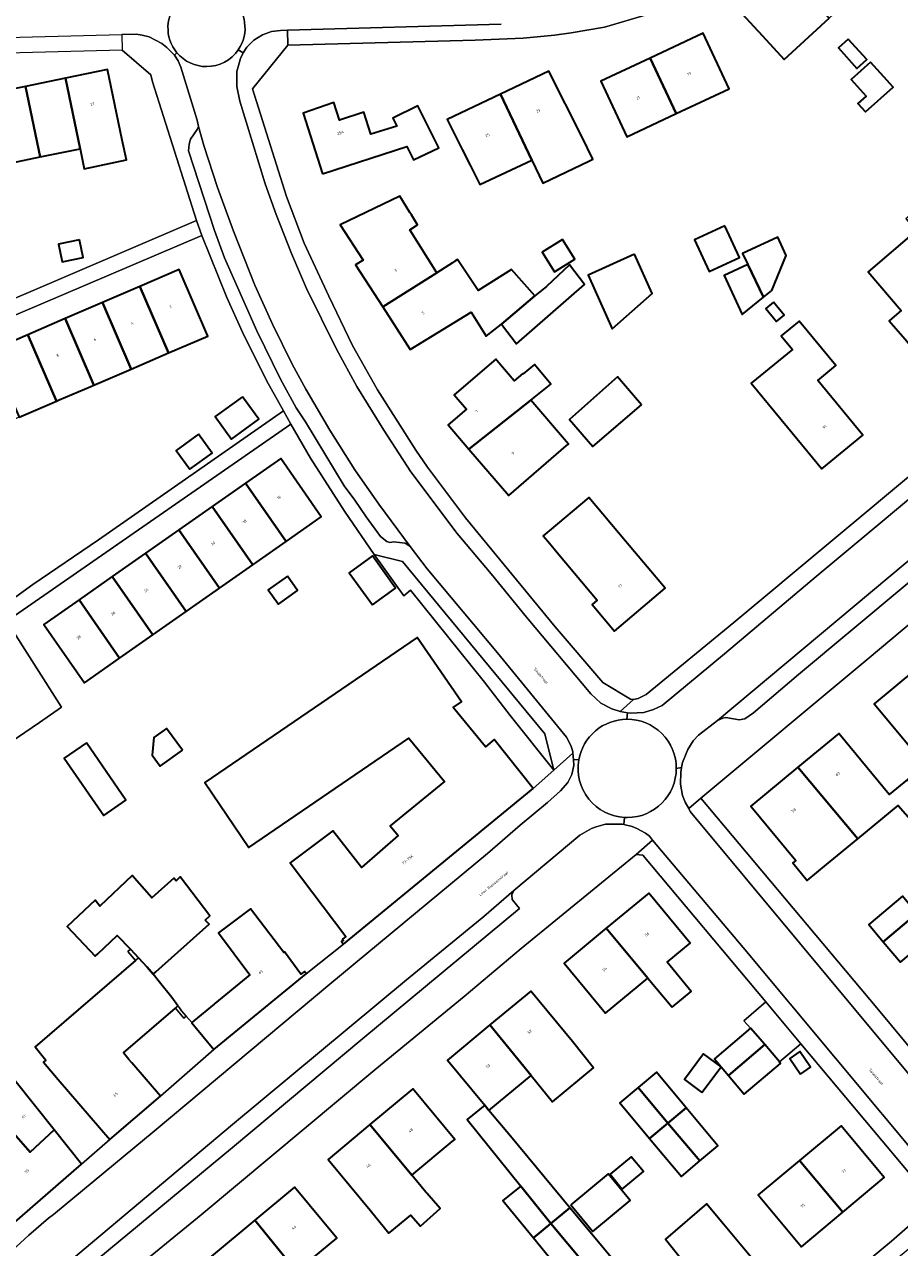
# Model space of a CAD drawing. Header units: metres. Extents: x 197700 to 204338, y 317132 to 325229.
# Tile 54 of 256: x 198716 to 198830, y 319643 to 319803. Entities that reach past the tile are written whole.
import ezdxf
from ezdxf.enums import TextEntityAlignment as Align

# ---------------------------------------------------------------- set-up
doc = ezdxf.new("R2010")
doc.units = ezdxf.units.M
for name, color, linetype, lineweight in [('B-WE-GR-BEPLANTING_CULTUUR_HEESTERS-GV', 90, 'Continuous', 18), ('B-WE-GR-GROENVOORZIENING-GV', 80, 'Continuous', 18), ('B-WE-IE-TERREINAFSCHEIDING_KUNSTMATIG_MUUR-G', 90, 'IE-TERREINAFSCHEIDING-KUNSTMATIG-DICHT', 18), ('B-WE-IE-TERREINAFSCHEIDING_KUNSTMATIG_MUUR-GV', 90, 'Continuous', 18), ('B-WE-OG-BEBOUWING-GV', 7, 'Continuous', 35), ('B-WE-OG-BEBOUWING-T18', 10, 'Continuous', 18), ('B-WE-OG-TERREIN_ERF-GV', 7, 'Continuous', 18), ('B-WE-OG-TOPOGRAFIE-T18', 10, 'Continuous', 18), ('B-WE-VH-VERHARDING_ASFALT-GV', 252, 'Continuous', 18), ('B-WE-VH-VERHARDING_BETONSTRAATSTEEN-GV', 252, 'Continuous', 18), ('B-WE-VH-VERHARDING_OPEN-GV', 252, 'Continuous', 18), ('B-WE-VH-VERHARDING_TEGEL-GV', 252, 'Continuous', 18)]:
    doc.layers.add(name, color=color, linetype=linetype, lineweight=lineweight)
doc.styles.add('NLCS-ISO-M200-T18', font='NLCS-ISO.ttf', dxfattribs={"height": 0.36})
doc.linetypes.add('IE-TERREINAFSCHEIDING-KUNSTMATIG-DICHT', pattern='A,8,-1,[82,NLCS.SHX,S=0.75,R=90,X=0,Y=0],-1', length=10)

msp = doc.modelspace()

# ---------------------------------------------------------------- linework, layer by layer
at = {"layer": 'B-WE-GR-BEPLANTING_CULTUUR_HEESTERS-GV'}
for points in [[(198670.678, 319713.946), (198671.431, 319721.949), (198672.766, 319736.45), (198673.753, 319746.065), (198686.068, 319744.591), (198686.795, 319751.339), (198670.859, 319745.046), (198667.373, 319712.642), (198672.738, 319704.687), (198683.541, 319688.67), (198691.26, 319693.824), (198697.284, 319698.016), (198717.695, 319711.909), (198720.575, 319713.897)], [(198720.575, 319713.897), (198713.41, 319725.094), (198710.771, 319723.276), (198712.035, 319719.029)]]:
    msp.add_lwpolyline(points, dxfattribs=at)
at = {"layer": 'B-WE-GR-GROENVOORZIENING-GV'}
msp.add_lwpolyline([(198783.607, 319710.408), (198765.048, 319732.875), (198761.323, 319733.804), (198765.211, 319728.423), (198766.056, 319729.13), (198775.741, 319717.128), (198779.071, 319712.795), (198784.771, 319705.674)], close=True, dxfattribs=at)
at = {"layer": 'B-WE-IE-TERREINAFSCHEIDING_KUNSTMATIG_MUUR-G'}
msp.add_lwpolyline([(198737.549, 319672.754), (198736.825, 319673.596)], dxfattribs=at)
at = {"layer": 'B-WE-IE-TERREINAFSCHEIDING_KUNSTMATIG_MUUR-GV'}
for points in [[(198729.539, 319682.307), (198729.21, 319682.025), (198730.207, 319680.853), (198730.601, 319681.192)], [(198736.533, 319673.348), (198736.825, 319673.596), (198736.224, 319674.294), (198735.853, 319674.79), (198735.745, 319674.934), (198735.414, 319674.649)]]:
    msp.add_lwpolyline(points, close=True, dxfattribs=at)
at = {"layer": 'B-WE-OG-BEBOUWING-GV'}
for points in [[(198820.662, 319803.761), (198815.175, 319809.801), (198809.285, 319804.369), (198811.381, 319802.097), (198811.515, 319801.952), (198814.818, 319798.371)], [(198807.65, 319794.55), (198804.259, 319801.774), (198797.337, 319798.526), (198800.728, 319791.301)], [(198823.169, 319801.027), (198821.88, 319799.87), (198824.295, 319797.178), (198825.584, 319798.336)], [(198797.337, 319798.526), (198790.911, 319795.51), (198794.302, 319788.284), (198800.728, 319791.301)], [(198721.069, 319795.91), (198722.976, 319786.713), (198723.515, 319784.117), (198729.02, 319785.258), (198728.484, 319787.841), (198726.578, 319797.033)], [(198777.822, 319793.819), (198781.897, 319785.238), (198783.325, 319782.231), (198789.323, 319785.115), (198789.85, 319785.368), (198788.437, 319788.307), (198784.131, 319796.814)], [(198826.072, 319798.027), (198823.532, 319795.748), (198825.495, 319793.56), (198824.434, 319792.608), (198825.418, 319791.511), (198829.019, 319794.742), (198827.822, 319796.076)], [(198721.069, 319795.91), (198715.855, 319794.848), (198717.763, 319785.646), (198722.976, 319786.713)], [(198715.855, 319794.848), (198710.64, 319793.785), (198712.549, 319784.579), (198712.639, 319784.598), (198714.062, 319784.889), (198717.763, 319785.646)], [(198781.897, 319785.238), (198777.822, 319793.819), (198770.856, 319790.511), (198772.805, 319786.639), (198773.838, 319784.584), (198775.112, 319782.054)], [(198754.592, 319783.428), (198765.603, 319787.003), (198766.45, 319785.249), (198769.755, 319786.842), (198767.016, 319792.303), (198763.761, 319790.71), (198764.309, 319789.658), (198760.905, 319788.616), (198760.012, 319791.471), (198756.809, 319790.428), (198756.064, 319792.732), (198752.059, 319791.34)], [(198762.45, 319766.089), (198769.518, 319770.528), (198765.978, 319776.142), (198767.011, 319776.813), (198766.198, 319778.102), (198766.001, 319778.414), (198764.671, 319780.524), (198756.904, 319776.791), (198759.892, 319772.19), (198758.916, 319771.556)], [(198807.055, 319776.666), (198803.1, 319774.829), (198805.015, 319770.706), (198808.969, 319772.542)], [(198722.914, 319774.828), (198720.183, 319774.27), (198720.657, 319771.955), (198723.388, 319772.513)], [(198785.89, 319774.867), (198783.263, 319773.218), (198784.868, 319770.661), (198787.495, 319772.311)], [(198810.074, 319771.601), (198812.131, 319767.343), (198813.207, 319768.211), (198815.087, 319772.799), (198813.975, 319775.193), (198809.394, 319773.066)], [(198795.274, 319772.948), (198789.241, 319770.217), (198792.397, 319763.245), (198797.597, 319767.817)], [(198769.518, 319770.528), (198762.45, 319766.089), (198766.044, 319760.528), (198774.007, 319765.412), (198775.95, 319762.254), (198777.955, 319763.851), (198782.314, 319767.543), (198779.271, 319770.954), (198774.914, 319768.212), (198772.222, 319772.273), (198771.878, 319772.051), (198771.534, 319771.829)], [(198777.955, 319763.851), (198779.9, 319761.293), (198788.758, 319769.029), (198786.825, 319771.576), (198783.818, 319768.74), (198782.314, 319767.543)], [(198810.074, 319771.601), (198806.999, 319770.173), (198809.354, 319765.103), (198812.131, 319767.343)], [(198734.496, 319760.079), (198739.636, 319762.289), (198735.913, 319770.949), (198730.773, 319768.739)], [(198729.632, 319757.988), (198734.496, 319760.079), (198730.773, 319768.739), (198725.909, 319766.648)], [(198721.044, 319764.556), (198724.767, 319755.896), (198729.632, 319757.988), (198725.909, 319766.648)], [(198813.425, 319766.703), (198812.423, 319765.86), (198813.831, 319764.187), (198814.833, 319765.031)], [(198724.767, 319755.896), (198721.044, 319764.556), (198716.18, 319762.465), (198719.903, 319753.805), (198720.269, 319753.962), (198724.367, 319755.724)], [(198815.236, 319750.401), (198819.716, 319744.966), (198825.07, 319749.38), (198819.201, 319756.5), (198821.559, 319758.443), (198816.788, 319764.232), (198814.443, 319762.299), (198815.886, 319760.548), (198810.518, 319756.124), (198813.585, 319752.403)], [(198711.315, 319760.373), (198715.038, 319751.713), (198719.903, 319753.805), (198716.18, 319762.465)], [(198777.353, 319759.102), (198777.208, 319759.271), (198771.787, 319754.602), (198773.373, 319752.761), (198770.973, 319750.694), (198773.704, 319747.523), (198781.756, 319753.929), (198784.379, 319756.016), (198782.272, 319758.574), (198780.774, 319757.363), (198780.737, 319757.408), (198779.587, 319756.442)], [(198796.197, 319753.332), (198793.091, 319756.954), (198787.594, 319752.11), (198786.811, 319751.42), (198789.871, 319747.873)], [(198744.167, 319754.37), (198740.603, 319751.792), (198742.729, 319748.854), (198746.292, 319751.432)], [(198773.704, 319747.523), (198778.899, 319741.49), (198786.402, 319747.952), (198786.695, 319748.205), (198781.756, 319753.929)], [(198738.428, 319749.483), (198735.516, 319747.376), (198737.288, 319744.927), (198740.2, 319747.033)], [(198749.854, 319735.498), (198754.426, 319738.703), (198749.176, 319746.311), (198744.568, 319743.086)], [(198740.223, 319740.045), (198745.511, 319732.454), (198749.854, 319735.498), (198744.568, 319743.086)], [(198783.898, 319736.661), (198783.388, 319736.233), (198783.984, 319735.522), (198785.428, 319733.8), (198790.439, 319727.824), (198789.788, 319727.273), (198792.688, 319723.819), (198799.293, 319729.418), (198796.955, 319732.194), (198794.124, 319735.556), (198789.343, 319741.232), (198784.144, 319736.867), (198783.934, 319736.691)], [(198741.169, 319729.41), (198745.511, 319732.454), (198740.223, 319740.045), (198735.879, 319737.005)], [(198735.879, 319737.005), (198731.534, 319733.964), (198736.826, 319726.367), (198741.169, 319729.41)], [(198732.484, 319723.323), (198736.826, 319726.367), (198731.534, 319733.964), (198727.189, 319730.923)], [(198761.111, 319727.222), (198764.141, 319729.415), (198761.111, 319733.604), (198758.08, 319731.412)], [(198727.189, 319730.923), (198722.844, 319727.883), (198728.141, 319720.279), (198732.484, 319723.323)], [(198750.015, 319730.974), (198747.524, 319729.173), (198748.867, 319727.316), (198751.358, 319729.117)], [(198722.844, 319727.883), (198718.254, 319724.67), (198723.553, 319717.063), (198728.141, 319720.279)], [(198782.092, 319703.275), (198776.982, 319709.657), (198775.848, 319708.725), (198771.645, 319713.829), (198772.709, 319714.564), (198766.96, 319722.991), (198739.253, 319704.053), (198745.009, 319695.594), (198765.865, 319709.86), (198770.497, 319704.186), (198763.407, 319698.399), (198764.486, 319697.137), (198759.669, 319692.985), (198755.968, 319697.768), (198750.398, 319693.602), (198757.639, 319683.974), (198757.201, 319683.647), (198757.32, 319683.472), (198757.097, 319683.312), (198757.359, 319682.992)], [(198836.906, 319712.785), (198831.929, 319718.812), (198826.553, 319714.342), (198831.377, 319708.54), (198831.55, 319708.332), (198833.194, 319706.354), (198830.906, 319704.452), (198836.049, 319698.223), (198838.956, 319700.605), (198839.919, 319701.394), (198834.716, 319707.65), (198835.802, 319708.49), (198834.142, 319710.487)], [(198736.319, 319708.289), (198734.269, 319711.123), (198732.61, 319709.923), (198732.392, 319707.61), (198733.419, 319706.191)], [(198830.906, 319704.452), (198828.526, 319702.487), (198821.936, 319710.467), (198816.611, 319706.07), (198824.405, 319696.728), (198829.668, 319701.073), (198833.804, 319696.361), (198836.049, 319698.223)], [(198723.802, 319709.223), (198720.922, 319707.234), (198726.079, 319699.764), (198728.959, 319701.752)], [(198816.611, 319706.07), (198810.459, 319700.99), (198816.321, 319693.89), (198815.932, 319693.568), (198817.816, 319691.287), (198820.335, 319693.367), (198824.405, 319696.728)], [(198739.316, 319686.13), (198739.917, 319686.682), (198736.054, 319691.748), (198735.497, 319691.252), (198735.192, 319691.594), (198732.326, 319689.04), (198729.786, 319691.938), (198725.564, 319687.954), (198724.943, 319688.702), (198721.316, 319685.279), (198724.961, 319681.416), (198725.305, 319681.74), (198727.814, 319684.109), (198729.539, 319682.307), (198730.601, 319681.192), (198731.742, 319679.995), (198732.501, 319679.05), (198732.884, 319679.391), (198739.825, 319685.576)], [(198800.188, 319674.743), (198802.701, 319676.824), (198799.545, 319680.636), (198802.544, 319683.118), (198797.142, 319689.643), (198791.617, 319685.07), (198797.032, 319678.555)], [(198827.735, 319683.302), (198832.128, 319686.994), (198830.236, 319689.246), (198825.843, 319685.554)], [(198740.443, 319669.225), (198752.487, 319679.102), (198752.255, 319679.423), (198751.781, 319679.064), (198749.623, 319681.972), (198749.543, 319681.912), (198745.193, 319687.575), (198741.035, 319684.476), (198745.135, 319678.975), (198740.571, 319675.232), (198740.474, 319675.153), (198737.816, 319672.973), (198737.756, 319672.924), (198737.549, 319672.754), (198737.558, 319672.743), (198737.572, 319672.725)], [(198827.735, 319683.302), (198829.992, 319680.617), (198834.385, 319684.309), (198832.128, 319686.994)], [(198797.032, 319678.555), (198791.617, 319685.07), (198786.126, 319680.524), (198791.529, 319673.998)], [(198726.882, 319657.485), (198733.482, 319663.164), (198729.753, 319667.498), (198729.745, 319667.507), (198729.357, 319667.959), (198728.626, 319668.808), (198735.414, 319674.649), (198735.745, 319674.934), (198734.93, 319676.026), (198733.336, 319678.01), (198732.501, 319679.05), (198731.742, 319679.995), (198730.601, 319681.192), (198730.207, 319680.853), (198717.121, 319669.593), (198718.531, 319667.864), (198718.198, 319667.578), (198720.137, 319665.324)], [(198776.43, 319672.456), (198781.8, 319665.848), (198784.582, 319662.436), (198789.936, 319666.864), (198789.894, 319666.915), (198787.189, 319670.304), (198781.763, 319676.866)], [(198702.749, 319661.833), (198708.325, 319665.968), (198713.422, 319659.33), (198716.471, 319655.862), (198719.615, 319658.748), (198714.479, 319665.19), (198714.279, 319665.04), (198706.429, 319674.851), (198699.974, 319669.702), (198698.125, 319668.261), (198695.632, 319671.459), (198693.84, 319670.062), (198694.294, 319669.48), (198699.109, 319663.304), (198700.623, 319664.499)], [(198781.8, 319665.848), (198776.43, 319672.456), (198770.883, 319667.869), (198775.757, 319661.974), (198776.309, 319661.307)], [(198807.543, 319665.866), (198812.274, 319669.881), (198810.441, 319672.041), (198805.71, 319668.027), (198806.579, 319667.003)], [(198812.274, 319669.881), (198807.543, 319665.866), (198809.615, 319663.423), (198814.347, 319667.437), (198814.197, 319667.614)], [(198816.943, 319666.035), (198818.258, 319666.944), (198816.857, 319668.968), (198815.543, 319668.059)], [(198804.087, 319663.635), (198806.579, 319667.003), (198804.294, 319668.696), (198801.801, 319665.326)], [(198719.615, 319658.748), (198716.471, 319655.862), (198713.422, 319659.33), (198708.325, 319665.968), (198702.749, 319661.833), (198706.172, 319657.541), (198709.025, 319659.841), (198713.875, 319653.784), (198709.421, 319650.035), (198712.815, 319645.903), (198713.121, 319645.53), (198723.179, 319654.279)], [(198799.655, 319659.656), (198802.027, 319661.633), (198798.142, 319666.273), (198795.76, 319664.279)], [(198797.254, 319657.656), (198799.655, 319659.656), (198795.76, 319664.279), (198793.378, 319662.285)], [(198771.525, 319657.224), (198771.852, 319657.496), (198766.364, 319664.094), (198760.789, 319659.457), (198766.25, 319652.837)], [(198776.309, 319661.307), (198775.757, 319661.974), (198773.47, 319660.101), (198780.458, 319651.44), (198784.399, 319646.556), (198786.868, 319648.59), (198779.121, 319657.92)], [(198799.655, 319659.656), (198803.822, 319654.712), (198806.174, 319656.68), (198802.027, 319661.633)], [(198760.789, 319659.457), (198755.321, 319654.908), (198760.808, 319648.311), (198763.253, 319645.277), (198763.446, 319645.435), (198766.142, 319647.651), (198767.387, 319646.207), (198769.931, 319648.486), (198768.213, 319650.516), (198768.094, 319650.657), (198766.25, 319652.837)], [(198803.822, 319654.712), (198799.655, 319659.656), (198797.254, 319657.656), (198797.479, 319657.387), (198799.081, 319655.473), (198801.409, 319652.693)], [(198816.817, 319654.785), (198822.457, 319648.021), (198827.869, 319652.534), (198822.228, 319659.298)], [(198792.122, 319652.964), (198793.697, 319651.048), (198796.463, 319653.321), (198794.878, 319655.249)], [(198822.457, 319648.021), (198816.817, 319654.785), (198811.427, 319650.291), (198817.068, 319643.527)], [(198786.972, 319648.97), (198789.844, 319645.513), (198794.718, 319649.56), (198791.847, 319653.018)], [(198782.111, 319644.671), (198784.399, 319646.556), (198780.458, 319651.44), (198778.132, 319649.549)], [(198751.205, 319640.292), (198756.457, 319644.654), (198750.944, 319651.292), (198745.769, 319646.994)], [(198784.399, 319646.556), (198793.018, 319636.203), (198795.306, 319638.132), (198795.464, 319638.265), (198793.979, 319640.049), (198789.709, 319645.178), (198786.868, 319648.59)], [(198807.048, 319635.126), (198812.539, 319639.697), (198806.902, 319646.469), (198804.697, 319649.099), (198799.344, 319644.516), (198801.427, 319641.911)], [(198751.205, 319640.292), (198745.769, 319646.994), (198740.066, 319642.257), (198745.58, 319635.619), (198750.897, 319640.036)], [(198784.399, 319646.556), (198782.111, 319644.671), (198789.739, 319635.32), (198790.648, 319634.205), (198793.018, 319636.203)]]:
    msp.add_lwpolyline(points, close=True, dxfattribs=at)
msp.add_lwpolyline([(198830.703, 319777.64), (198832.067, 319776.041), (198825.764, 319770.668), (198830.074, 319765.612), (198828.52, 319764.287), (198830.539, 319761.919), (198832.826, 319759.236), (198833.839, 319758.048), (198838.884, 319762.348), (198840.309, 319763.563)], dxfattribs=at)
at = {"layer": 'B-WE-OG-TERREIN_ERF-GV'}
for points in [[(198826.592, 319809.23), (198820.662, 319803.761), (198814.818, 319798.371), (198811.515, 319801.952), (198811.381, 319802.097), (198809.285, 319804.369), (198815.175, 319809.801), (198821.059, 319815.228)], [(198794.302, 319788.284), (198790.911, 319795.51), (198797.337, 319798.526), (198804.259, 319801.774), (198807.65, 319794.55), (198800.728, 319791.301)], [(198823.169, 319801.027), (198825.584, 319798.336), (198824.295, 319797.178), (198821.88, 319799.87)], [(198682.511, 319798.287), (198689.762, 319762.927), (198692.885, 319757.956), (198738.162, 319777.345), (198732.413, 319795.438), (198732.219, 319796.339), (198728.485, 319799.564), (198700.021, 319798.833)], [(198788.437, 319788.307), (198789.85, 319785.368), (198789.323, 319785.115), (198783.325, 319782.231), (198781.897, 319785.238), (198775.112, 319782.054), (198773.838, 319784.584), (198772.805, 319786.639), (198770.856, 319790.511), (198777.822, 319793.819), (198784.131, 319796.814)], [(198823.532, 319795.748), (198826.072, 319798.027), (198827.822, 319796.076), (198829.019, 319794.742), (198825.418, 319791.511), (198824.434, 319792.608), (198825.495, 319793.56)], [(198760.012, 319791.471), (198760.905, 319788.616), (198764.309, 319789.658), (198763.761, 319790.71), (198767.016, 319792.303), (198769.755, 319786.842), (198766.45, 319785.249), (198765.603, 319787.003), (198754.592, 319783.428), (198752.059, 319791.34), (198756.064, 319792.732), (198756.809, 319790.428)], [(198788.758, 319769.029), (198779.9, 319761.293), (198777.955, 319763.851), (198775.95, 319762.254), (198774.007, 319765.412), (198766.044, 319760.528), (198762.45, 319766.089), (198758.916, 319771.556), (198759.892, 319772.19), (198756.904, 319776.791), (198764.671, 319780.524), (198766.001, 319778.414), (198766.198, 319778.102), (198767.011, 319776.813), (198765.978, 319776.142), (198769.518, 319770.528), (198771.534, 319771.829), (198771.878, 319772.051), (198772.222, 319772.273), (198774.914, 319768.212), (198779.271, 319770.954), (198782.314, 319767.543), (198783.818, 319768.74), (198786.825, 319771.576)], [(198807.055, 319776.666), (198808.969, 319772.542), (198805.015, 319770.706), (198803.1, 319774.829)], [(198749.523, 319752.515), (198747.296, 319756.481), (198744.181, 319762.803), (198742.106, 319767.317), (198738.851, 319775.39), (198702.75, 319759.998), (198694.125, 319756.248), (198712.349, 319726.689), (198716.83, 319729.87), (198725.394, 319735.731)], [(198722.914, 319774.828), (198723.388, 319772.513), (198720.657, 319771.955), (198720.183, 319774.27)], [(198785.89, 319774.867), (198787.495, 319772.311), (198784.868, 319770.661), (198783.263, 319773.218)], [(198810.074, 319771.601), (198809.394, 319773.066), (198813.975, 319775.193), (198815.087, 319772.799), (198813.207, 319768.211), (198812.131, 319767.343), (198809.354, 319765.103), (198806.999, 319770.173)], [(198795.274, 319772.948), (198797.597, 319767.817), (198792.397, 319763.245), (198789.241, 319770.217)], [(198715.038, 319751.713), (198710.174, 319749.622), (198705.034, 319747.412), (198701.311, 319756.072), (198706.451, 319758.282), (198711.315, 319760.373), (198716.18, 319762.465), (198721.044, 319764.556), (198725.909, 319766.648), (198730.773, 319768.739), (198735.913, 319770.949), (198739.636, 319762.289), (198734.496, 319760.079), (198729.632, 319757.988), (198724.767, 319755.896), (198724.367, 319755.724), (198720.269, 319753.962), (198719.903, 319753.805)], [(198813.425, 319766.703), (198814.833, 319765.031), (198813.831, 319764.187), (198812.423, 319765.86)], [(198810.518, 319756.124), (198815.886, 319760.548), (198814.443, 319762.299), (198816.788, 319764.232), (198821.559, 319758.443), (198819.201, 319756.5), (198825.07, 319749.38), (198819.716, 319744.966), (198815.236, 319750.401), (198813.585, 319752.403)], [(198773.704, 319747.523), (198770.973, 319750.694), (198773.373, 319752.761), (198771.787, 319754.602), (198777.208, 319759.271), (198777.353, 319759.102), (198779.587, 319756.442), (198780.737, 319757.408), (198780.774, 319757.363), (198782.272, 319758.574), (198784.379, 319756.016), (198781.756, 319753.929), (198786.695, 319748.205), (198786.402, 319747.952), (198778.899, 319741.49)], [(198793.091, 319756.954), (198796.197, 319753.332), (198789.871, 319747.873), (198786.811, 319751.42), (198787.594, 319752.11)], [(198744.167, 319754.37), (198746.292, 319751.432), (198742.729, 319748.854), (198740.603, 319751.792)], [(198738.428, 319749.483), (198740.2, 319747.033), (198737.288, 319744.927), (198735.516, 319747.376)], [(198745.511, 319732.454), (198741.169, 319729.41), (198736.826, 319726.367), (198732.484, 319723.323), (198728.141, 319720.279), (198723.553, 319717.063), (198718.254, 319724.67), (198722.844, 319727.883), (198727.189, 319730.923), (198731.534, 319733.964), (198735.879, 319737.005), (198740.223, 319740.045), (198744.568, 319743.086), (198749.176, 319746.311), (198754.426, 319738.703), (198749.854, 319735.498)], [(198783.388, 319736.233), (198783.898, 319736.661), (198783.934, 319736.691), (198784.144, 319736.867), (198789.343, 319741.232), (198794.124, 319735.556), (198796.955, 319732.194), (198799.293, 319729.418), (198792.688, 319723.819), (198789.788, 319727.273), (198790.439, 319727.824), (198785.428, 319733.8), (198783.984, 319735.522)], [(198761.111, 319727.222), (198758.08, 319731.412), (198761.111, 319733.604), (198764.141, 319729.415)], [(198750.015, 319730.974), (198751.358, 319729.117), (198748.867, 319727.316), (198747.524, 319729.173)], [(198736.319, 319708.289), (198733.419, 319706.191), (198732.392, 319707.61), (198732.61, 319709.923), (198734.269, 319711.123)], [(198720.922, 319707.234), (198723.802, 319709.223), (198728.959, 319701.752), (198726.079, 319699.764)], [(198797.032, 319678.555), (198791.529, 319673.998), (198786.126, 319680.524), (198791.617, 319685.07), (198797.142, 319689.643), (198802.544, 319683.118), (198799.545, 319680.636), (198802.701, 319676.824), (198800.188, 319674.743)], [(198827.735, 319683.302), (198825.843, 319685.554), (198830.236, 319689.246), (198832.128, 319686.994), (198834.385, 319684.309), (198829.992, 319680.617)], [(198776.43, 319672.456), (198781.763, 319676.866), (198787.189, 319670.304), (198789.894, 319666.915), (198789.936, 319666.864), (198784.582, 319662.436), (198781.8, 319665.848), (198776.309, 319661.307), (198779.121, 319657.92), (198786.868, 319648.59), (198789.709, 319645.178), (198793.979, 319640.049), (198795.464, 319638.265), (198795.306, 319638.132), (198793.018, 319636.203), (198790.648, 319634.205), (198789.739, 319635.32), (198782.111, 319644.671), (198778.132, 319649.549), (198780.458, 319651.44), (198773.47, 319660.101), (198775.757, 319661.974), (198770.883, 319667.869)], [(198816.943, 319666.035), (198815.543, 319668.059), (198816.857, 319668.968), (198818.258, 319666.944)], [(198806.579, 319667.003), (198804.087, 319663.635), (198801.801, 319665.326), (198804.294, 319668.696)], [(198798.142, 319666.273), (198802.027, 319661.633), (198806.174, 319656.68), (198803.822, 319654.712), (198801.409, 319652.693), (198799.081, 319655.473), (198797.479, 319657.387), (198797.254, 319657.656), (198793.378, 319662.285), (198795.76, 319664.279)], [(198760.808, 319648.311), (198755.321, 319654.908), (198760.789, 319659.457), (198766.364, 319664.094), (198771.852, 319657.496), (198771.525, 319657.224), (198766.25, 319652.837), (198768.094, 319650.657), (198768.213, 319650.516), (198769.931, 319648.486), (198767.387, 319646.207), (198766.142, 319647.651), (198763.446, 319645.435), (198763.253, 319645.277)], [(198822.457, 319648.021), (198817.068, 319643.527), (198811.427, 319650.291), (198816.817, 319654.785), (198822.228, 319659.298), (198827.869, 319652.534)], [(198794.878, 319655.249), (198796.463, 319653.321), (198793.697, 319651.048), (198792.122, 319652.964)], [(198786.972, 319648.97), (198791.847, 319653.018), (198794.718, 319649.56), (198789.844, 319645.513)], [(198745.769, 319646.994), (198750.944, 319651.292), (198756.457, 319644.654), (198751.205, 319640.292), (198750.897, 319640.036), (198745.58, 319635.619), (198740.066, 319642.257)], [(198806.902, 319646.469), (198812.539, 319639.697), (198807.048, 319635.126), (198801.596, 319630.587), (198796.936, 319636.184), (198795.958, 319637.359), (198801.427, 319641.911), (198799.344, 319644.516), (198804.697, 319649.099)]]:
    msp.add_lwpolyline(points, close=True, dxfattribs=at)
for points in [[(198796.987, 319804.207), (198791.375, 319802.589), (198787.02, 319801.815), (198784.867, 319801.528), (198780.764, 319801.153), (198774.51, 319800.889), (198750.097, 319800.235), (198745.463, 319794.51), (198749.884, 319780.476), (198752.2, 319774.41), (198755.411, 319767.488), (198758.526, 319761.066), (198761.795, 319755.293), (198766.784, 319747.402), (198768.3, 319745.21), (198773.246, 319738.585), (198784.946, 319724.344), (198791.147, 319717.125), (198794.763, 319714.946), (198795.163, 319714.899), (198795.764, 319715.003), (198796.81, 319715.56), (198808.252, 319724.942), (198845.932, 319756.342)], [(198710.64, 319793.785), (198715.855, 319794.848), (198721.069, 319795.91), (198726.578, 319797.033), (198728.484, 319787.841), (198729.02, 319785.258), (198723.515, 319784.117), (198722.976, 319786.713), (198717.763, 319785.646), (198714.062, 319784.889)], [(198830.074, 319765.612), (198825.764, 319770.668), (198832.067, 319776.041), (198830.703, 319777.64), (198830.981, 319777.877), (198834.411, 319780.802), (198834.665, 319781.018), (198840.639, 319774.01), (198835.29, 319769.45), (198838.237, 319765.993), (198839.413, 319766.996)], [(198888.19, 319772.547), (198825.642, 319720.096), (198803.954, 319702.042), (198826.897, 319674.658), (198840.058, 319658.825)], [(198840.309, 319763.563), (198838.884, 319762.348), (198833.839, 319758.048), (198832.826, 319759.236), (198830.539, 319761.919), (198828.52, 319764.287), (198830.074, 319765.612)], [(198714.479, 319665.19), (198719.615, 319658.748), (198723.179, 319654.279), (198726.882, 319657.485), (198720.137, 319665.324), (198718.198, 319667.578), (198718.531, 319667.864), (198717.121, 319669.593), (198730.207, 319680.853), (198729.21, 319682.025), (198729.539, 319682.307), (198727.814, 319684.109), (198725.305, 319681.74), (198724.961, 319681.416), (198721.316, 319685.279), (198724.943, 319688.702), (198725.564, 319687.954), (198729.786, 319691.938), (198732.326, 319689.04), (198735.192, 319691.594), (198735.497, 319691.252), (198736.054, 319691.748), (198739.917, 319686.682), (198739.316, 319686.13), (198739.825, 319685.576), (198732.884, 319679.391), (198732.501, 319679.05), (198733.336, 319678.01), (198734.93, 319676.026), (198735.745, 319674.934), (198735.853, 319674.79), (198736.224, 319674.294), (198736.825, 319673.596), (198736.533, 319673.348), (198735.414, 319674.649), (198728.626, 319668.808), (198729.357, 319667.959), (198729.745, 319667.507), (198729.753, 319667.498), (198733.482, 319663.164), (198740.443, 319669.225), (198737.572, 319672.725), (198737.558, 319672.743), (198737.549, 319672.754), (198737.756, 319672.924), (198737.816, 319672.973), (198740.474, 319675.153), (198740.571, 319675.232), (198745.135, 319678.975), (198741.035, 319684.476), (198745.193, 319687.575), (198749.543, 319681.912), (198749.623, 319681.972), (198751.781, 319679.064), (198752.255, 319679.423), (198752.487, 319679.102), (198757.359, 319682.992), (198757.097, 319683.312), (198757.32, 319683.472), (198757.201, 319683.647), (198757.639, 319683.974), (198750.398, 319693.602), (198755.968, 319697.768), (198759.669, 319692.985), (198764.486, 319697.137), (198763.407, 319698.399), (198770.497, 319704.186), (198765.865, 319709.86), (198745.009, 319695.594), (198739.253, 319704.053), (198766.96, 319722.991), (198772.709, 319714.564), (198771.645, 319713.829), (198775.848, 319708.725), (198776.982, 319709.657), (198782.092, 319703.275), (198784.771, 319705.674), (198779.071, 319712.795), (198775.741, 319717.128), (198766.056, 319729.13), (198765.211, 319728.423), (198761.323, 319733.804), (198757.484, 319739.436), (198753.035, 319746.365), (198750.467, 319750.809), (198713.441, 319725.115)], [(198713.41, 319725.094), (198720.575, 319713.897), (198717.695, 319711.909), (198697.284, 319698.016)], [(198831.377, 319708.54), (198826.553, 319714.342), (198831.929, 319718.812)], [(198833.804, 319696.361), (198829.668, 319701.073), (198824.405, 319696.728), (198820.335, 319693.367), (198817.816, 319691.287), (198815.932, 319693.568), (198816.321, 319693.89), (198810.459, 319700.99), (198816.611, 319706.07), (198821.936, 319710.467), (198828.526, 319702.487), (198830.906, 319704.452)], [(198796.266, 319617.259), (198828.8, 319644.24), (198831.237, 319646.357), (198832.281, 319647.515), (198832.355, 319651.37), (198831.193, 319653.014), (198816.974, 319669.991), (198814.197, 319667.614), (198814.347, 319667.437), (198809.615, 319663.423), (198807.543, 319665.866), (198806.579, 319667.003), (198805.71, 319668.027), (198810.441, 319672.041), (198809.55, 319672.998), (198812.435, 319675.468), (198796.4, 319694.587), (198795.499, 319694.681), (198780.524, 319682.424), (198773.063, 319676.171), (198761.422, 319666.588), (198738.789, 319647.676), (198728.291, 319639.102)]]:
    msp.add_lwpolyline(points, dxfattribs=at)
at = {"layer": 'B-WE-VH-VERHARDING_ASFALT-GV'}
for points in [[(198735.621, 319799.226, -2.0141232), (198743.62, 319799.621)], [(198739.471, 319797.432, -0.221824), (198735.621, 319799.226)], [(198743.62, 319799.621, -0.2478229), (198739.471, 319797.432)], [(198788.022, 319707.007, -0.363232), (198794.308, 319712.314)], [(198794.308, 319712.314, -0.4154084), (198800.746, 319705.902)], [(198794.007, 319699.502, -0.4504191), (198788.022, 319707.007)], [(198800.746, 319705.902, -0.4141052), (198794.336, 319699.494)], [(198794.336, 319699.494, -0.0122248), (198794.007, 319699.502)]]:
    msp.add_lwpolyline(points, format="xyb", dxfattribs=at)
for points in [[(198743.62, 319799.621), (198744.239, 319799.22), (198744.744, 319799.967), (198745.649, 319800.861), (198746.753, 319801.556), (198747.957, 319801.999), (198749.107, 319802.142), (198750.041, 319802.169), (198777.923, 319802.97)], [(198623.592, 319798.589), (198710.087, 319801.124), (198728.412, 319801.605), (198730.298, 319801.654), (198731.097, 319801.549), (198731.997, 319801.293), (198733.642, 319800.433), (198734.289, 319799.929), (198735.284, 319798.922)], [(198735.621, 319799.226), (198735.284, 319798.922), (198735.78, 319798.169), (198736.126, 319797.367), (198738.237, 319790.451), (198738.422, 319789.63)], [(198735.284, 319798.922), (198735.621, 319799.226)], [(198794.308, 319712.314), (198794.389, 319713.163), (198793.424, 319713.337), (198793.409, 319713.342), (198792.32, 319713.68), (198790.915, 319714.422), (198789.606, 319715.615), (198781.186, 319725.622), (198776.596, 319731.298), (198772.159, 319736.526), (198766.103, 319744.596), (198762.596, 319750), (198759.096, 319755.71), (198756.423, 319760.579), (198752.516, 319768.505), (198750.542, 319773.069), (198748.57, 319778.133), (198747.143, 319782.144), (198743.803, 319792.919), (198743.413, 319794.822), (198743.424, 319796.773), (198743.885, 319798.471), (198744.239, 319799.22), (198743.62, 319799.621)], [(198738.422, 319789.63), (198739.118, 319787.144), (198740.888, 319781.681), (198743.005, 319775.965), (198745.766, 319768.945), (198748.088, 319763.829), (198750.659, 319758.612), (198752.441, 319755.349), (198755.563, 319750), (198758.798, 319744.85), (198761.929, 319740.365), (198766.018, 319734.835), (198768.238, 319731.947), (198777.415, 319720.993), (198786.443, 319709.99), (198787.051, 319708.791), (198787.256, 319708.043), (198787.266, 319707.889), (198787.32, 319707.045), (198788.022, 319707.007)], [(198806.137, 319712.165), (198868.636, 319764.461)], [(198838.069, 319746.852), (198818.967, 319730.915), (198807.029, 319720.83), (198798.921, 319714.121), (198797.773, 319713.564), (198796.526, 319713.206), (198794.775, 319713.094), (198794.389, 319713.163), (198794.308, 319712.314)], [(198800.746, 319705.902), (198801.44, 319706), (198801.572, 319706.681), (198802.26, 319708.387), (198802.953, 319709.493), (198803.649, 319710.248), (198806.137, 319712.165)], [(198788.022, 319707.007), (198787.32, 319707.045), (198787.368, 319706.291), (198787.126, 319705.089), (198786.582, 319704.084), (198785.64, 319702.977), (198783.949, 319701.464), (198780.366, 319698.49), (198776.14, 319694.809), (198755.545, 319677.762), (198732.663, 319658.599), (198719.531, 319647.705), (198718.883, 319647.251), (198716.296, 319645.032), (198710.181, 319639.438)], [(198838.418, 319657.214), (198802.564, 319700.281), (198802.359, 319700.654), (198801.906, 319701.478), (198801.55, 319702.376), (198801.291, 319703.827), (198801.33, 319705.428), (198801.44, 319706), (198800.746, 319705.902)], [(198675.227, 319592.871), (198678.9, 319597.099), (198704.127, 319624.585), (198712.324, 319633.296), (198718.587, 319639.091), (198742.862, 319659.464), (198765.546, 319678.325), (198775.645, 319686.597), (198779.573, 319689.975), (198788.18, 319697.187), (198789.674, 319698.047), (198790.272, 319698.301), (198791.521, 319698.61), (198793.672, 319698.624), (198793.896, 319698.574), (198794.007, 319699.502)], [(198794.007, 319699.502), (198793.896, 319698.574)], [(198793.896, 319698.574), (198794.974, 319698.331), (198795.576, 319698.085), (198796.731, 319697.441), (198797.234, 319697.044), (198797.649, 319696.553), (198809.486, 319682.557), (198833.539, 319653.679)]]:
    msp.add_lwpolyline(points, dxfattribs=at)
at = {"layer": 'B-WE-VH-VERHARDING_BETONSTRAATSTEEN-GV'}
for points in [[(198743.62, 319799.621, 2.0141232), (198735.621, 319799.226)], [(198735.621, 319799.226, 0.221824), (198739.471, 319797.432)], [(198739.471, 319797.432, 0.2478229), (198743.62, 319799.621)], [(198794.308, 319712.314, 0.363232), (198788.022, 319707.007)], [(198800.746, 319705.902, 0.4154084), (198794.308, 319712.314)], [(198788.022, 319707.007, 0.4504191), (198794.007, 319699.502)], [(198794.336, 319699.494, 0.4141052), (198800.746, 319705.902)], [(198794.007, 319699.502, 0.0122248), (198794.336, 319699.494)]]:
    msp.add_lwpolyline(points, format="xyb", dxfattribs=at)
for points in [[(198738.422, 319789.63), (198738.25, 319789.224), (198737.397, 319787.974), (198737.195, 319787.325), (198737.143, 319786.424), (198740.521, 319776.056), (198741.813, 319772.5), (198746.044, 319762.981), (198749.131, 319756.667), (198751.172, 319752.909), (198752.368, 319751.104), (198757.43, 319742.75), (198758.828, 319740.896), (198760.277, 319738.692), (198762.176, 319736.137), (198762.975, 319735.485), (198763.375, 319735.385), (198763.925, 319735.434), (198765.376, 319735.283), (198766.018, 319734.835), (198761.929, 319740.365), (198758.798, 319744.85), (198755.563, 319750), (198752.441, 319755.349), (198750.659, 319758.612), (198748.088, 319763.829), (198745.766, 319768.945), (198743.005, 319775.965), (198740.888, 319781.681), (198739.118, 319787.144)], [(198718.587, 319639.091), (198719.634, 319639.648), (198720.284, 319639.702), (198721.885, 319639.511), (198722.635, 319639.717), (198742.882, 319656.462), (198759.844, 319670.682), (198780.289, 319687.628), (198779.331, 319688.823), (198779.277, 319689.423), (198779.573, 319689.975), (198775.645, 319686.597), (198765.546, 319678.325), (198742.862, 319659.464)]]:
    msp.add_lwpolyline(points, close=True, dxfattribs=at)
msp.add_lwpolyline([(198868.636, 319764.461), (198806.137, 319712.165), (198806.835, 319712.47), (198807.185, 319712.522), (198808.938, 319712.233), (198809.687, 319712.388), (198810.832, 319713.145), (198816.702, 319718.138), (198879.676, 319770.697)], dxfattribs=at)
at = {"layer": 'B-WE-VH-VERHARDING_OPEN-GV'}
msp.add_lwpolyline([(198810.441, 319672.041), (198812.274, 319669.881), (198814.197, 319667.614), (198816.974, 319669.991), (198812.435, 319675.468), (198809.55, 319672.998)], close=True, dxfattribs=at)
at = {"layer": 'B-WE-VH-VERHARDING_TEGEL-GV'}
for points in [[(198777.923, 319802.97), (198750.041, 319802.169), (198750.097, 319800.235), (198774.51, 319800.889), (198780.764, 319801.153), (198784.867, 319801.528), (198787.02, 319801.815), (198791.375, 319802.589), (198796.987, 319804.207)], [(198879.676, 319770.697), (198816.702, 319718.138), (198810.832, 319713.145), (198809.687, 319712.388), (198808.938, 319712.233), (198807.185, 319712.522), (198806.835, 319712.47), (198806.137, 319712.165), (198803.649, 319710.248), (198802.953, 319709.493), (198802.26, 319708.387), (198801.572, 319706.681), (198801.44, 319706), (198801.33, 319705.428), (198801.291, 319703.827), (198801.55, 319702.376), (198801.906, 319701.478), (198802.359, 319700.654), (198803.954, 319702.042), (198825.642, 319720.096), (198888.19, 319772.547)], [(198845.932, 319756.342), (198808.252, 319724.942), (198796.81, 319715.56), (198795.764, 319715.003), (198795.163, 319714.899), (198793.409, 319713.342), (198793.424, 319713.337), (198794.389, 319713.163), (198794.775, 319713.094), (198796.526, 319713.206), (198797.773, 319713.564), (198798.921, 319714.121), (198807.029, 319720.83), (198818.967, 319730.915), (198838.069, 319746.852)], [(198710.181, 319639.438), (198716.296, 319645.032), (198718.883, 319647.251), (198719.531, 319647.705), (198732.663, 319658.599), (198755.545, 319677.762), (198776.14, 319694.809), (198780.366, 319698.49), (198783.949, 319701.464), (198785.64, 319702.977), (198786.582, 319704.084), (198787.126, 319705.089), (198787.368, 319706.291), (198787.32, 319707.045), (198787.266, 319707.889), (198784.771, 319705.674), (198782.092, 319703.275), (198757.359, 319682.992), (198752.487, 319679.102), (198740.443, 319669.225), (198733.482, 319663.164), (198726.882, 319657.485), (198723.179, 319654.279), (198713.121, 319645.53)], [(198728.291, 319639.102), (198738.789, 319647.676), (198761.422, 319666.588), (198773.063, 319676.171), (198780.524, 319682.424), (198795.499, 319694.681), (198797.649, 319696.553), (198797.234, 319697.044), (198796.731, 319697.441), (198795.576, 319698.085), (198794.974, 319698.331), (198793.896, 319698.574), (198793.672, 319698.624), (198791.521, 319698.61), (198790.272, 319698.301), (198789.674, 319698.047), (198788.18, 319697.187), (198779.573, 319689.975), (198779.277, 319689.423), (198779.331, 319688.823), (198780.289, 319687.628), (198759.844, 319670.682), (198742.882, 319656.462), (198722.635, 319639.717)]]:
    msp.add_lwpolyline(points, dxfattribs=at)
for points in [[(198738.162, 319777.345), (198738.851, 319775.39), (198742.106, 319767.317), (198744.181, 319762.803), (198747.296, 319756.481), (198749.523, 319752.515), (198750.467, 319750.809), (198753.035, 319746.365), (198757.484, 319739.436), (198761.323, 319733.804), (198765.048, 319732.875), (198783.607, 319710.408), (198784.771, 319705.674), (198787.266, 319707.889), (198787.256, 319708.043), (198787.051, 319708.791), (198786.443, 319709.99), (198777.415, 319720.993), (198768.238, 319731.947), (198766.018, 319734.835), (198765.376, 319735.283), (198763.925, 319735.434), (198763.375, 319735.385), (198762.975, 319735.485), (198762.176, 319736.137), (198760.277, 319738.692), (198758.828, 319740.896), (198757.43, 319742.75), (198752.368, 319751.104), (198751.172, 319752.909), (198749.131, 319756.667), (198746.044, 319762.981), (198741.813, 319772.5), (198740.521, 319776.056), (198737.143, 319786.424), (198737.195, 319787.325), (198737.397, 319787.974), (198738.25, 319789.224), (198738.422, 319789.63), (198738.237, 319790.451), (198736.126, 319797.367), (198735.78, 319798.169), (198735.284, 319798.922), (198734.289, 319799.929), (198733.642, 319800.433), (198731.997, 319801.293), (198731.097, 319801.549), (198730.298, 319801.654), (198728.412, 319801.605), (198728.485, 319799.564), (198732.219, 319796.339), (198732.413, 319795.438)], [(198744.239, 319799.22), (198743.885, 319798.471), (198743.424, 319796.773), (198743.413, 319794.822), (198743.803, 319792.919), (198747.143, 319782.144), (198748.57, 319778.133), (198750.542, 319773.069), (198752.516, 319768.505), (198756.423, 319760.579), (198759.096, 319755.71), (198762.596, 319750), (198766.103, 319744.596), (198772.159, 319736.526), (198776.596, 319731.298), (198781.186, 319725.622), (198789.606, 319715.615), (198790.915, 319714.422), (198792.32, 319713.68), (198793.409, 319713.342), (198795.163, 319714.899), (198794.763, 319714.946), (198791.147, 319717.125), (198784.946, 319724.344), (198773.246, 319738.585), (198768.3, 319745.21), (198766.784, 319747.402), (198761.795, 319755.293), (198758.526, 319761.066), (198755.411, 319767.488), (198752.2, 319774.41), (198749.884, 319780.476), (198745.463, 319794.51), (198750.097, 319800.235), (198750.041, 319802.169), (198749.107, 319802.142), (198747.957, 319801.999), (198746.753, 319801.556), (198745.649, 319800.861), (198744.744, 319799.967)], [(198694.125, 319756.248), (198702.75, 319759.998), (198738.851, 319775.39), (198738.162, 319777.345), (198692.885, 319757.956)], [(198712.349, 319726.689), (198713.441, 319725.115), (198750.467, 319750.809), (198749.523, 319752.515), (198725.394, 319735.731), (198716.83, 319729.87)], [(198803.954, 319702.042), (198802.359, 319700.654), (198802.564, 319700.281), (198838.418, 319657.214), (198839.725, 319656.271), (198840.779, 319655.777), (198841.981, 319655.434), (198843.333, 319655.293), (198844.883, 319655.503), (198846.229, 319656.062), (198846.96, 319656.588), (198845.665, 319658.211), (198840.058, 319658.825), (198826.897, 319674.658)], [(198797.649, 319696.553), (198795.499, 319694.681), (198796.4, 319694.587), (198812.435, 319675.468), (198816.974, 319669.991), (198831.193, 319653.014), (198832.355, 319651.37), (198832.281, 319647.515), (198831.237, 319646.357), (198832.998, 319644.867), (198833.693, 319645.623), (198834.534, 319647.179), (198834.78, 319647.832), (198834.922, 319648.934), (198834.865, 319650.034), (198834.504, 319651.683), (198833.944, 319652.982), (198833.539, 319653.679), (198809.486, 319682.557)], [(198721.227, 319551.02), (198722.921, 319550.005), (198723.333, 319550.332), (198726.018, 319552.701), (198729.394, 319556.476), (198734.263, 319561.462), (198738.289, 319565.391), (198747.683, 319574.159), (198757.234, 319582.177), (198763.254, 319587.07), (198802.901, 319620.003), (198832.998, 319644.867), (198831.237, 319646.357), (198828.8, 319644.24), (198796.266, 319617.259), (198785.57, 319608.532), (198750.102, 319578.979), (198742.941, 319572.777), (198733.944, 319564.212), (198729.919, 319560.183)]]:
    msp.add_lwpolyline(points, close=True, dxfattribs=at)

# ---------------------------------------------------------------- texts
at = {"layer": 'B-WE-OG-BEBOUWING-T18', "style": 'NLCS-ISO-M200-T18'}
for s, rotation, p in [('19', 25.1, (198802.417, 319796.491)), ('21', 25.1, (198795.743, 319793.359)), ('27', 11.5, (198724.612, 319792.55)), ('23', 25.9, (198782.717, 319791.68)), ('25A', 19.1, (198756.932, 319788.799)), ('25', 25.9, (198776.105, 319788.468)), ('3', 32.8, (198764.133, 319770.854)), ('2', 23.2, (198734.782, 319766.109)), ('5', 32.8, (198767.714, 319765.313)), ('4', 23.2, (198729.78, 319763.958)), ('6', 23.2, (198724.923, 319761.87)), ('8', 23.2, (198720.051, 319759.775)), ('7', 40.7, (198774.736, 319752.455)), ('91', 39.5, (198820.082, 319750.452)), ('9', 40.7, (198779.446, 319746.985)), ('16', 34.9, (198748.914, 319741.245)), ('18', 34.9, (198744.437, 319738.112)), ('20', 34.9, (198740.322, 319735.232)), ('22', 34.9, (198735.977, 319732.191)), ('77', 40.2, (198793.429, 319729.691)), ('24', 34.9, (198731.632, 319729.15)), ('26', 34.9, (198727.294, 319726.114)), ('28', 34.9, (198722.82, 319722.983)), ('60', 39.5, (198821.798, 319705.166)), ('58', 39.5, (198816.07, 319700.436)), ('73-75K', 39.3, (198765.709, 319694.008)), ('56', 39.6, (198796.921, 319684.267)), ('69', 39.4, (198746.546, 319679.332)), ('54', 39.6, (198791.408, 319679.704)), ('52', 39.5, (198781.621, 319671.558)), ('50', 39.5, (198776.18, 319667.059)), ('65', 40.7, (198727.6, 319663.379)), ('61', 42.5, (198715.626, 319660.516)), ('48', 39.7, (198766.113, 319658.683)), ('59', 41, (198716.057, 319653.385)), ('46', 39.7, (198760.597, 319654.094)), ('77', 39.8, (198822.618, 319653.364)), ('75', 39.8, (198817.217, 319648.86)), ('44', 39.7, (198750.885, 319646.043))]:
    msp.add_text(s, height=0.36, rotation=rotation, dxfattribs=at).set_placement(p, align=Align.MIDDLE)
at = {"layer": 'B-WE-OG-TOPOGRAFIE-T18', "style": 'NLCS-ISO-M200-T18'}
for s, rotation, p in [('Sinaïstraat', 309.9, (198783.093, 319717.98)), ('Leon Biessenstraat', 39.3, (198776.928, 319690.869)), ('Sinaïstraat', 309.9, (198826.812, 319665.677))]:
    msp.add_text(s, height=0.36, rotation=rotation, dxfattribs=at).set_placement(p, align=Align.MIDDLE)

doc.saveas('drawing.dxf')
